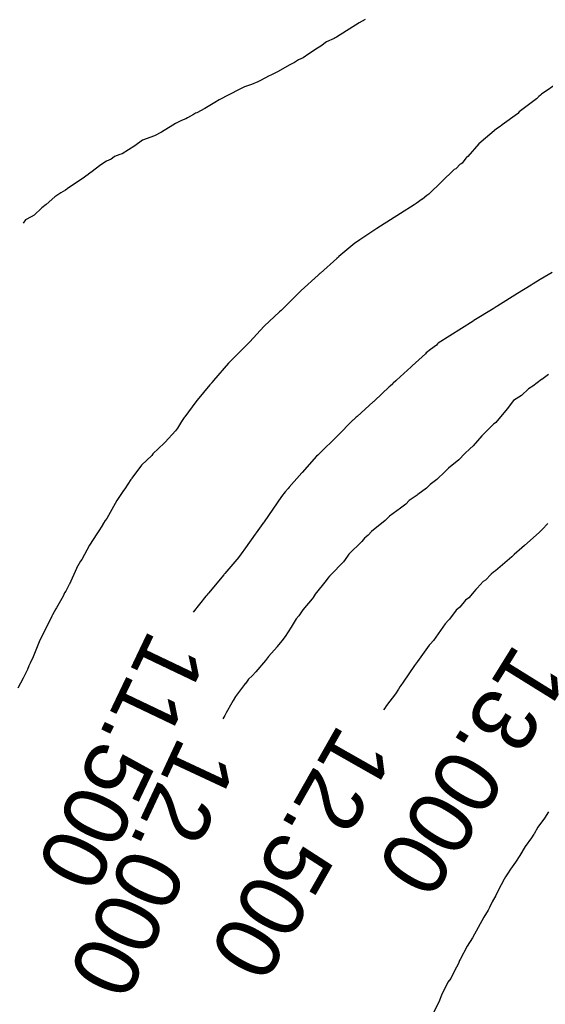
# Model space of a CAD drawing. Extents: x 158343 to 162498, y 431347 to 434500.
# Tile 188 of 220: x 159545 to 159559, y 434119 to 434146. Entities that reach past the tile are written whole.
import ezdxf

# ---------------------------------------------------------------- set-up
doc = ezdxf.new("R2010")
doc.units = 0
doc.header["$LTSCALE"] = 10
doc.header["$MEASUREMENT"] = 0
doc.layers.add('000_arcering', color=8, linetype='CONTINUOUS')
doc.layers.add('def. con-hoogtelijn (index)', color=8, linetype='CONTINUOUS')
doc.styles.add('Style-WORKING', font='WORKING.shx')

# ---------------------------------------------------------------- blocks, each defined once
blk = doc.blocks.new('bestaande hoogtelijnen')
at = {"layer": 'def. con-hoogtelijn (index)'}
for p, q in [((-113.666, 79.721), (-114.289, 79.326)), ((-113.666, 79.721), (-114.289, 79.326)), ((-113.5, 79.817), (-113.666, 79.721)), ((-113.5, 79.817), (-113.666, 79.721)), ((-114.289, 79.326), (-114.325, 79.306)), ((-114.289, 79.326), (-114.325, 79.306)), ((-114.722, 79.082), (-114.816, 79.021)), ((-114.722, 79.082), (-114.816, 79.021)), ((-114.564, 79.196), (-114.722, 79.082)), ((-114.564, 79.196), (-114.722, 79.082)), ((-114.355, 79.29), (-114.564, 79.196)), ((-114.355, 79.29), (-114.564, 79.196)), ((-114.325, 79.306), (-114.355, 79.29)), ((-114.325, 79.306), (-114.355, 79.29)), ((-115.059, 78.863), (-115.213, 78.751)), ((-115.059, 78.863), (-115.213, 78.751)), ((-114.816, 79.021), (-115.059, 78.863)), ((-114.816, 79.021), (-115.059, 78.863)), ((-115.605, 78.553), (-115.908, 78.375)), ((-115.605, 78.553), (-115.908, 78.375)), ((-115.451, 78.625), (-115.605, 78.553)), ((-115.451, 78.625), (-115.605, 78.553)), ((-115.339, 78.699), (-115.451, 78.625)), ((-115.339, 78.699), (-115.451, 78.625)), ((-115.213, 78.751), (-115.339, 78.699)), ((-115.213, 78.751), (-115.339, 78.699)), ((-116.155, 78.256), (-116.392, 78.128)), ((-116.155, 78.256), (-116.392, 78.128)), ((-116.109, 78.277), (-116.155, 78.256)), ((-116.109, 78.277), (-116.155, 78.256)), ((-116.088, 78.285), (-116.109, 78.277)), ((-116.088, 78.285), (-116.109, 78.277)), ((-116.035, 78.309), (-116.088, 78.285)), ((-116.035, 78.309), (-116.088, 78.285)), ((-115.908, 78.375), (-116.035, 78.309)), ((-115.908, 78.375), (-116.035, 78.309)), ((-116.642, 78.019), (-116.84, 77.951)), ((-116.642, 78.019), (-116.84, 77.951)), ((-116.466, 78.093), (-116.642, 78.019)), ((-116.466, 78.093), (-116.642, 78.019)), ((-116.392, 78.128), (-116.466, 78.093)), ((-116.392, 78.128), (-116.466, 78.093)), ((-108.123, 78.079), (-108.619, 77.748)), ((-108.123, 78.079), (-108.619, 77.748)), ((-108.123, 78.079), (-108.619, 77.748)), ((-117.325, 77.701), (-117.482, 77.624)), ((-117.325, 77.701), (-117.482, 77.624)), ((-116.909, 77.919), (-117.325, 77.701)), ((-116.909, 77.919), (-117.325, 77.701)), ((-116.84, 77.951), (-116.909, 77.919)), ((-116.84, 77.951), (-116.909, 77.919)), ((-108.684, 77.686), (-108.716, 77.661)), ((-108.684, 77.686), (-108.716, 77.661)), ((-108.684, 77.686), (-108.716, 77.661)), ((-108.643, 77.719), (-108.684, 77.686)), ((-108.643, 77.719), (-108.684, 77.686)), ((-108.643, 77.719), (-108.684, 77.686)), ((-108.619, 77.748), (-108.643, 77.719)), ((-108.619, 77.748), (-108.643, 77.719)), ((-108.619, 77.748), (-108.643, 77.719)), ((-117.659, 77.517), (-117.938, 77.349)), ((-117.659, 77.517), (-117.938, 77.349)), ((-117.535, 77.59), (-117.659, 77.517)), ((-117.535, 77.59), (-117.659, 77.517)), ((-117.482, 77.624), (-117.535, 77.59)), ((-117.482, 77.624), (-117.535, 77.59)), ((-108.754, 77.623), (-109.23, 77.256)), ((-108.754, 77.623), (-109.23, 77.256)), ((-108.754, 77.623), (-109.23, 77.256)), ((-108.716, 77.661), (-108.754, 77.623)), ((-108.716, 77.661), (-108.754, 77.623)), ((-108.716, 77.661), (-108.754, 77.623)), ((-118.247, 77.186), (-118.414, 77.096)), ((-118.247, 77.186), (-118.414, 77.096)), ((-118.192, 77.219), (-118.247, 77.186)), ((-118.192, 77.219), (-118.247, 77.186)), ((-118.158, 77.236), (-118.192, 77.219)), ((-118.158, 77.236), (-118.192, 77.219)), ((-117.938, 77.349), (-118.158, 77.236)), ((-117.938, 77.349), (-118.158, 77.236)), ((-109.277, 77.204), (-109.701, 76.903)), ((-109.277, 77.204), (-109.701, 76.903)), ((-109.277, 77.204), (-109.701, 76.903)), ((-109.268, 77.213), (-109.277, 77.204)), ((-109.268, 77.213), (-109.277, 77.204)), ((-109.268, 77.213), (-109.277, 77.204)), ((-109.23, 77.256), (-109.268, 77.213)), ((-109.23, 77.256), (-109.268, 77.213)), ((-109.23, 77.256), (-109.268, 77.213)), ((-118.823, 76.888), (-119.138, 76.7)), ((-118.823, 76.888), (-119.138, 76.7)), ((-118.744, 76.939), (-118.823, 76.888)), ((-118.744, 76.939), (-118.823, 76.888)), ((-118.579, 77.019), (-118.744, 76.939)), ((-118.579, 77.019), (-118.744, 76.939)), ((-118.465, 77.069), (-118.579, 77.019)), ((-118.465, 77.069), (-118.579, 77.019)), ((-118.414, 77.096), (-118.465, 77.069)), ((-118.414, 77.096), (-118.465, 77.069)), ((-109.711, 76.893), (-109.755, 76.857)), ((-109.711, 76.893), (-109.755, 76.857)), ((-109.711, 76.893), (-109.755, 76.857)), ((-109.701, 76.903), (-109.711, 76.893)), ((-109.701, 76.903), (-109.711, 76.893)), ((-109.701, 76.903), (-109.711, 76.893)), ((-119.138, 76.7), (-119.325, 76.592)), ((-119.138, 76.7), (-119.325, 76.592)), ((-109.859, 76.785), (-110.348, 76.375)), ((-109.859, 76.785), (-110.348, 76.375)), ((-109.859, 76.785), (-110.348, 76.375)), ((-109.755, 76.857), (-109.859, 76.785)), ((-109.755, 76.857), (-109.859, 76.785)), ((-109.755, 76.857), (-109.859, 76.785)), ((-119.659, 76.472), (-119.874, 76.316)), ((-119.659, 76.472), (-119.874, 76.316)), ((-119.325, 76.592), (-119.659, 76.472)), ((-119.325, 76.592), (-119.659, 76.472)), ((-110.348, 76.375), (-110.655, 76.024)), ((-110.348, 76.375), (-110.655, 76.024)), ((-110.348, 76.375), (-110.655, 76.024)), ((-120.286, 76.078), (-120.435, 76.019)), ((-120.286, 76.078), (-120.435, 76.019)), ((-120.227, 76.101), (-120.286, 76.078)), ((-120.227, 76.101), (-120.286, 76.078)), ((-119.874, 76.316), (-120.227, 76.101)), ((-119.874, 76.316), (-120.227, 76.101)), ((-120.812, 75.792), (-121.093, 75.584)), ((-120.812, 75.792), (-121.093, 75.584)), ((-120.659, 75.896), (-120.812, 75.792)), ((-120.659, 75.896), (-120.812, 75.792)), ((-120.533, 75.945), (-120.659, 75.896)), ((-120.533, 75.945), (-120.659, 75.896)), ((-120.49, 75.976), (-120.533, 75.945)), ((-120.49, 75.976), (-120.533, 75.945)), ((-120.435, 76.019), (-120.49, 75.976)), ((-120.435, 76.019), (-120.49, 75.976)), ((-110.874, 75.801), (-110.968, 75.698)), ((-110.874, 75.801), (-110.968, 75.698)), ((-110.874, 75.801), (-110.968, 75.698)), ((-110.838, 75.822), (-110.874, 75.801)), ((-110.838, 75.822), (-110.874, 75.801)), ((-110.838, 75.822), (-110.874, 75.801)), ((-110.813, 75.839), (-110.838, 75.822)), ((-110.813, 75.839), (-110.838, 75.822)), ((-110.813, 75.839), (-110.838, 75.822)), ((-110.71, 75.978), (-110.813, 75.839)), ((-110.71, 75.978), (-110.813, 75.839)), ((-110.71, 75.978), (-110.813, 75.839)), ((-110.692, 75.991), (-110.71, 75.978)), ((-110.692, 75.991), (-110.71, 75.978)), ((-110.692, 75.991), (-110.71, 75.978)), ((-110.655, 76.024), (-110.692, 75.991)), ((-110.655, 76.024), (-110.692, 75.991)), ((-110.655, 76.024), (-110.692, 75.991)), ((-121.169, 75.529), (-121.333, 75.401)), ((-121.169, 75.529), (-121.333, 75.401)), ((-121.109, 75.574), (-121.169, 75.529)), ((-121.109, 75.574), (-121.169, 75.529)), ((-121.093, 75.584), (-121.109, 75.574)), ((-121.093, 75.584), (-121.109, 75.574)), ((-111.03, 75.66), (-111.733, 74.978)), ((-111.03, 75.66), (-111.733, 74.978)), ((-111.03, 75.66), (-111.733, 74.978)), ((-110.989, 75.685), (-111.03, 75.66)), ((-110.989, 75.685), (-111.03, 75.66)), ((-110.989, 75.685), (-111.03, 75.66)), ((-110.968, 75.698), (-110.989, 75.685)), ((-110.968, 75.698), (-110.989, 75.685)), ((-110.968, 75.698), (-110.989, 75.685)), ((-121.333, 75.401), (-121.735, 75.137)), ((-121.333, 75.401), (-121.735, 75.137)), ((-121.925, 75.019), (-122.09, 74.906)), ((-121.925, 75.019), (-122.09, 74.906)), ((-121.79, 75.095), (-121.925, 75.019)), ((-121.79, 75.095), (-121.925, 75.019)), ((-121.759, 75.119), (-121.79, 75.095)), ((-121.759, 75.119), (-121.79, 75.095)), ((-121.735, 75.137), (-121.759, 75.119)), ((-121.735, 75.137), (-121.759, 75.119)), ((-111.733, 74.978), (-111.792, 74.941)), ((-111.733, 74.978), (-111.792, 74.941)), ((-111.733, 74.978), (-111.792, 74.941)), ((-122.332, 74.692), (-122.445, 74.6)), ((-122.332, 74.692), (-122.445, 74.6)), ((-122.09, 74.906), (-122.332, 74.692)), ((-122.09, 74.906), (-122.332, 74.692)), ((-112.081, 74.719), (-112.139, 74.684)), ((-112.081, 74.719), (-112.139, 74.684)), ((-112.081, 74.719), (-112.139, 74.684)), ((-111.918, 74.838), (-112.081, 74.719)), ((-111.918, 74.838), (-112.081, 74.719)), ((-111.918, 74.838), (-112.081, 74.719)), ((-111.911, 74.842), (-111.918, 74.838)), ((-111.911, 74.842), (-111.918, 74.838)), ((-111.911, 74.842), (-111.918, 74.838)), ((-111.792, 74.941), (-111.911, 74.842)), ((-111.792, 74.941), (-111.911, 74.842)), ((-111.792, 74.941), (-111.911, 74.842)), ((-122.445, 74.6), (-122.659, 74.397)), ((-122.445, 74.6), (-122.659, 74.397)), ((-112.522, 74.448), (-113.069, 74.096)), ((-112.522, 74.448), (-113.069, 74.096)), ((-112.522, 74.448), (-113.069, 74.096)), ((-112.139, 74.684), (-112.522, 74.448)), ((-112.139, 74.684), (-112.522, 74.448)), ((-112.139, 74.684), (-112.522, 74.448)), ((-122.897, 74.268), (-122.969, 74.175)), ((-122.897, 74.268), (-122.969, 74.175)), ((-122.741, 74.351), (-122.897, 74.268)), ((-122.741, 74.351), (-122.897, 74.268)), ((-122.659, 74.397), (-122.741, 74.351)), ((-122.659, 74.397), (-122.741, 74.351)), ((-113.173, 74.031), (-113.643, 73.719)), ((-113.173, 74.031), (-113.643, 73.719)), ((-113.173, 74.031), (-113.643, 73.719)), ((-113.069, 74.096), (-113.173, 74.031)), ((-113.069, 74.096), (-113.173, 74.031)), ((-113.069, 74.096), (-113.173, 74.031)), ((-113.779, 73.621), (-114.224, 73.251)), ((-113.779, 73.621), (-114.224, 73.251)), ((-113.779, 73.621), (-114.224, 73.251)), ((-113.761, 73.634), (-113.779, 73.621)), ((-113.761, 73.634), (-113.779, 73.621)), ((-113.761, 73.634), (-113.779, 73.621)), ((-113.643, 73.719), (-113.761, 73.634)), ((-113.643, 73.719), (-113.761, 73.634)), ((-113.643, 73.719), (-113.761, 73.634)), ((-114.277, 73.204), (-114.732, 72.798)), ((-114.277, 73.204), (-114.732, 72.798)), ((-114.277, 73.204), (-114.732, 72.798)), ((-114.237, 73.241), (-114.277, 73.204)), ((-114.237, 73.241), (-114.277, 73.204)), ((-114.237, 73.241), (-114.277, 73.204)), ((-114.224, 73.251), (-114.237, 73.241)), ((-114.224, 73.251), (-114.237, 73.241)), ((-114.224, 73.251), (-114.237, 73.241)), ((-114.753, 72.78), (-114.798, 72.74)), ((-114.753, 72.78), (-114.798, 72.74)), ((-114.753, 72.78), (-114.798, 72.74)), ((-114.732, 72.798), (-114.753, 72.78)), ((-114.732, 72.798), (-114.753, 72.78)), ((-114.732, 72.798), (-114.753, 72.78)), ((-108.318, 72.815), (-108.655, 72.621)), ((-108.318, 72.815), (-108.655, 72.621)), ((-114.798, 72.74), (-115.271, 72.313)), ((-114.798, 72.74), (-115.271, 72.313)), ((-114.798, 72.74), (-115.271, 72.313)), ((-108.655, 72.621), (-108.849, 72.5)), ((-108.655, 72.621), (-108.849, 72.5)), ((-115.286, 72.299), (-115.692, 71.886)), ((-115.286, 72.299), (-115.692, 71.886)), ((-115.286, 72.299), (-115.692, 71.886)), ((-115.279, 72.306), (-115.286, 72.299)), ((-115.279, 72.306), (-115.286, 72.299)), ((-115.279, 72.306), (-115.286, 72.299)), ((-115.271, 72.313), (-115.279, 72.306)), ((-115.271, 72.313), (-115.279, 72.306)), ((-115.271, 72.313), (-115.279, 72.306)), ((-109.28, 72.235), (-109.825, 71.89)), ((-109.28, 72.235), (-109.825, 71.89)), ((-108.897, 72.465), (-109.28, 72.235)), ((-108.897, 72.465), (-109.28, 72.235)), ((-108.849, 72.5), (-108.897, 72.465)), ((-108.849, 72.5), (-108.897, 72.465)), ((-115.871, 71.719), (-116.291, 71.326)), ((-115.871, 71.719), (-116.291, 71.326)), ((-115.871, 71.719), (-116.291, 71.326)), ((-115.822, 71.763), (-115.871, 71.719)), ((-115.822, 71.763), (-115.871, 71.719)), ((-115.822, 71.763), (-115.871, 71.719)), ((-115.736, 71.845), (-115.822, 71.763)), ((-115.736, 71.845), (-115.822, 71.763)), ((-115.736, 71.845), (-115.822, 71.763)), ((-115.692, 71.886), (-115.736, 71.845)), ((-115.692, 71.886), (-115.736, 71.845)), ((-115.692, 71.886), (-115.736, 71.845)), ((-109.949, 71.804), (-110.492, 71.481)), ((-109.949, 71.804), (-110.492, 71.481)), ((-109.928, 71.821), (-109.949, 71.804)), ((-109.928, 71.821), (-109.949, 71.804)), ((-109.866, 71.859), (-109.928, 71.821)), ((-109.866, 71.859), (-109.928, 71.821)), ((-109.849, 71.872), (-109.866, 71.859)), ((-109.849, 71.872), (-109.866, 71.859)), ((-109.825, 71.89), (-109.849, 71.872)), ((-109.825, 71.89), (-109.849, 71.872)), ((-110.509, 71.465), (-111.473, 70.859)), ((-110.509, 71.465), (-111.473, 70.859)), ((-110.492, 71.481), (-110.509, 71.465)), ((-110.492, 71.481), (-110.509, 71.465)), ((-116.299, 71.319), (-116.692, 70.893)), ((-116.299, 71.319), (-116.692, 70.893)), ((-116.299, 71.319), (-116.692, 70.893)), ((-116.295, 71.322), (-116.299, 71.319)), ((-116.295, 71.322), (-116.299, 71.319)), ((-116.295, 71.322), (-116.299, 71.319)), ((-116.291, 71.326), (-116.295, 71.322)), ((-116.291, 71.326), (-116.295, 71.322)), ((-116.291, 71.326), (-116.295, 71.322)), ((-116.692, 70.893), (-116.738, 70.846)), ((-116.692, 70.893), (-116.738, 70.846)), ((-116.692, 70.893), (-116.738, 70.846)), ((-116.865, 70.719), (-117.275, 70.31)), ((-116.865, 70.719), (-117.275, 70.31)), ((-116.865, 70.719), (-117.275, 70.31)), ((-116.819, 70.765), (-116.865, 70.719)), ((-116.819, 70.765), (-116.865, 70.719)), ((-116.819, 70.765), (-116.865, 70.719)), ((-116.738, 70.846), (-116.819, 70.765)), ((-116.738, 70.846), (-116.819, 70.765)), ((-116.738, 70.846), (-116.819, 70.765)), ((-111.685, 70.683), (-111.806, 70.587)), ((-111.685, 70.683), (-111.806, 70.587)), ((-111.518, 70.804), (-111.685, 70.683)), ((-111.518, 70.804), (-111.685, 70.683)), ((-111.49, 70.839), (-111.518, 70.804)), ((-111.49, 70.839), (-111.518, 70.804)), ((-111.473, 70.859), (-111.49, 70.839)), ((-111.473, 70.859), (-111.49, 70.839)), ((-111.827, 70.565), (-112.198, 70.225)), ((-111.827, 70.565), (-112.198, 70.225)), ((-111.806, 70.587), (-111.827, 70.565)), ((-111.806, 70.587), (-111.827, 70.565)), ((-117.283, 70.302), (-117.692, 69.823)), ((-117.283, 70.302), (-117.692, 69.823)), ((-117.283, 70.302), (-117.692, 69.823)), ((-117.275, 70.31), (-117.283, 70.302)), ((-117.275, 70.31), (-117.283, 70.302)), ((-117.275, 70.31), (-117.283, 70.302)), ((-112.219, 70.199), (-112.631, 69.829)), ((-112.219, 70.199), (-112.631, 69.829)), ((-112.198, 70.225), (-112.219, 70.199)), ((-112.198, 70.225), (-112.219, 70.199)), ((-117.692, 69.823), (-117.735, 69.773)), ((-117.692, 69.823), (-117.735, 69.773)), ((-117.692, 69.823), (-117.735, 69.773)), ((-112.644, 69.817), (-112.719, 69.746)), ((-112.644, 69.817), (-112.719, 69.746)), ((-112.631, 69.829), (-112.644, 69.817)), ((-112.631, 69.829), (-112.644, 69.817)), ((-108.619, 69.846), (-108.853, 69.662)), ((-108.619, 69.846), (-108.853, 69.662)), ((-108.619, 69.846), (-108.853, 69.662)), ((-108.604, 69.854), (-108.619, 69.846)), ((-108.604, 69.854), (-108.619, 69.846)), ((-108.604, 69.854), (-108.619, 69.846)), ((-108.42, 69.989), (-108.604, 69.854)), ((-108.42, 69.989), (-108.604, 69.854)), ((-108.42, 69.989), (-108.604, 69.854)), ((-117.796, 69.7), (-118.15, 69.277)), ((-117.796, 69.7), (-118.15, 69.277)), ((-117.796, 69.7), (-118.15, 69.277)), ((-117.745, 69.761), (-117.796, 69.7)), ((-117.745, 69.761), (-117.796, 69.7)), ((-117.745, 69.761), (-117.796, 69.7)), ((-117.74, 69.767), (-117.745, 69.761)), ((-117.74, 69.767), (-117.745, 69.761)), ((-117.74, 69.767), (-117.745, 69.761)), ((-117.735, 69.773), (-117.74, 69.767)), ((-117.735, 69.773), (-117.74, 69.767)), ((-117.735, 69.773), (-117.74, 69.767)), ((-112.828, 69.648), (-113.235, 69.262)), ((-112.828, 69.648), (-113.235, 69.262)), ((-112.802, 69.669), (-112.828, 69.648)), ((-112.802, 69.669), (-112.828, 69.648)), ((-112.731, 69.734), (-112.802, 69.669)), ((-112.731, 69.734), (-112.802, 69.669)), ((-112.719, 69.746), (-112.731, 69.734)), ((-112.719, 69.746), (-112.731, 69.734)), ((-108.978, 69.587), (-109.166, 69.407)), ((-108.978, 69.587), (-109.166, 69.407)), ((-108.978, 69.587), (-109.166, 69.407)), ((-108.853, 69.662), (-108.978, 69.587)), ((-108.853, 69.662), (-108.978, 69.587)), ((-108.853, 69.662), (-108.978, 69.587)), ((-118.188, 69.234), (-118.489, 68.819)), ((-118.188, 69.234), (-118.489, 68.819)), ((-118.188, 69.234), (-118.489, 68.819)), ((-118.15, 69.277), (-118.188, 69.234)), ((-118.15, 69.277), (-118.188, 69.234)), ((-118.15, 69.277), (-118.188, 69.234)), ((-113.257, 69.241), (-113.273, 69.229)), ((-113.257, 69.241), (-113.273, 69.229)), ((-113.235, 69.262), (-113.257, 69.241)), ((-113.235, 69.262), (-113.257, 69.241)), ((-109.388, 69.267), (-109.568, 69.039)), ((-109.388, 69.267), (-109.568, 69.039)), ((-109.388, 69.267), (-109.568, 69.039)), ((-109.166, 69.407), (-109.388, 69.267)), ((-109.166, 69.407), (-109.388, 69.267)), ((-109.166, 69.407), (-109.388, 69.267)), ((-113.273, 69.229), (-113.722, 68.821)), ((-113.273, 69.229), (-113.722, 68.821)), ((-109.568, 69.039), (-109.879, 68.662)), ((-109.568, 69.039), (-109.879, 68.662)), ((-109.568, 69.039), (-109.879, 68.662)), ((-118.508, 68.794), (-118.585, 68.687)), ((-118.508, 68.794), (-118.585, 68.687)), ((-118.508, 68.794), (-118.585, 68.687)), ((-118.498, 68.808), (-118.508, 68.794)), ((-118.498, 68.808), (-118.508, 68.794)), ((-118.498, 68.808), (-118.508, 68.794)), ((-118.489, 68.819), (-118.498, 68.808)), ((-118.489, 68.819), (-118.498, 68.808)), ((-118.489, 68.819), (-118.498, 68.808)), ((-113.836, 68.724), (-114.262, 68.288)), ((-113.836, 68.724), (-114.262, 68.288)), ((-113.816, 68.737), (-113.836, 68.724)), ((-113.816, 68.737), (-113.836, 68.724)), ((-113.781, 68.769), (-113.816, 68.737)), ((-113.781, 68.769), (-113.816, 68.737)), ((-113.744, 68.804), (-113.781, 68.769)), ((-113.744, 68.804), (-113.781, 68.769)), ((-113.722, 68.821), (-113.744, 68.804)), ((-113.722, 68.821), (-113.744, 68.804)), ((-118.744, 68.426), (-119.037, 68.112)), ((-118.744, 68.426), (-119.037, 68.112)), ((-118.744, 68.426), (-119.037, 68.112)), ((-118.692, 68.502), (-118.744, 68.426)), ((-118.692, 68.502), (-118.744, 68.426)), ((-118.692, 68.502), (-118.744, 68.426)), ((-118.585, 68.687), (-118.692, 68.502)), ((-118.585, 68.687), (-118.692, 68.502)), ((-118.585, 68.687), (-118.692, 68.502)), ((-109.945, 68.611), (-110.182, 68.373)), ((-109.945, 68.611), (-110.182, 68.373)), ((-109.945, 68.611), (-110.182, 68.373)), ((-109.917, 68.634), (-109.945, 68.611)), ((-109.917, 68.634), (-109.945, 68.611)), ((-109.917, 68.634), (-109.945, 68.611)), ((-109.879, 68.662), (-109.917, 68.634)), ((-109.879, 68.662), (-109.917, 68.634)), ((-109.879, 68.662), (-109.917, 68.634)), ((-114.303, 68.258), (-114.732, 67.832)), ((-114.303, 68.258), (-114.732, 67.832)), ((-114.275, 68.278), (-114.303, 68.258)), ((-114.275, 68.278), (-114.303, 68.258)), ((-114.262, 68.288), (-114.275, 68.278)), ((-114.262, 68.288), (-114.275, 68.278)), ((-110.268, 68.294), (-110.506, 68.014)), ((-110.268, 68.294), (-110.506, 68.014)), ((-110.268, 68.294), (-110.506, 68.014)), ((-110.182, 68.373), (-110.268, 68.294)), ((-110.182, 68.373), (-110.268, 68.294)), ((-110.182, 68.373), (-110.268, 68.294)), ((-119.057, 68.084), (-119.378, 67.79)), ((-119.057, 68.084), (-119.378, 67.79)), ((-119.057, 68.084), (-119.378, 67.79)), ((-119.037, 68.112), (-119.057, 68.084)), ((-119.037, 68.112), (-119.057, 68.084)), ((-119.037, 68.112), (-119.057, 68.084)), ((-110.601, 67.928), (-110.736, 67.797)), ((-110.601, 67.928), (-110.736, 67.797)), ((-110.601, 67.928), (-110.736, 67.797)), ((-110.506, 68.014), (-110.601, 67.928)), ((-110.506, 68.014), (-110.601, 67.928)), ((-110.506, 68.014), (-110.601, 67.928)), ((-119.406, 67.749), (-119.692, 67.48)), ((-119.406, 67.749), (-119.692, 67.48)), ((-119.406, 67.749), (-119.692, 67.48)), ((-119.378, 67.79), (-119.406, 67.749)), ((-119.378, 67.79), (-119.406, 67.749)), ((-119.378, 67.79), (-119.406, 67.749)), ((-114.84, 67.73), (-115.238, 67.273)), ((-114.84, 67.73), (-115.238, 67.273)), ((-114.805, 67.758), (-114.84, 67.73)), ((-114.805, 67.758), (-114.84, 67.73)), ((-114.732, 67.832), (-114.805, 67.758)), ((-114.732, 67.832), (-114.805, 67.758)), ((-110.903, 67.63), (-111.187, 67.396)), ((-110.903, 67.63), (-111.187, 67.396)), ((-110.903, 67.63), (-111.187, 67.396)), ((-110.887, 67.645), (-110.903, 67.63)), ((-110.887, 67.645), (-110.903, 67.63)), ((-110.887, 67.645), (-110.903, 67.63)), ((-110.754, 67.781), (-110.887, 67.645)), ((-110.754, 67.781), (-110.887, 67.645)), ((-110.754, 67.781), (-110.887, 67.645)), ((-110.736, 67.797), (-110.754, 67.781)), ((-110.736, 67.797), (-110.754, 67.781)), ((-110.736, 67.797), (-110.754, 67.781)), ((-119.692, 67.48), (-119.957, 67.114)), ((-119.692, 67.48), (-119.957, 67.114)), ((-119.692, 67.48), (-119.957, 67.114)), ((-111.187, 67.396), (-111.281, 67.307)), ((-111.187, 67.396), (-111.281, 67.307)), ((-111.187, 67.396), (-111.281, 67.307)), ((-119.98, 67.084), (-120.15, 66.819)), ((-119.98, 67.084), (-120.15, 66.819)), ((-119.98, 67.084), (-120.15, 66.819)), ((-119.97, 67.097), (-119.98, 67.084)), ((-119.97, 67.097), (-119.98, 67.084)), ((-119.97, 67.097), (-119.98, 67.084)), ((-119.957, 67.114), (-119.97, 67.097)), ((-119.957, 67.114), (-119.97, 67.097)), ((-119.957, 67.114), (-119.97, 67.097)), ((-115.247, 67.265), (-115.598, 66.868)), ((-115.247, 67.265), (-115.598, 66.868)), ((-115.243, 67.269), (-115.247, 67.265)), ((-115.243, 67.269), (-115.247, 67.265)), ((-115.238, 67.273), (-115.243, 67.269)), ((-115.238, 67.273), (-115.243, 67.269)), ((-111.515, 67.08), (-111.699, 66.94)), ((-111.515, 67.08), (-111.699, 66.94)), ((-111.515, 67.08), (-111.699, 66.94)), ((-111.281, 67.307), (-111.515, 67.08)), ((-111.281, 67.307), (-111.515, 67.08)), ((-111.281, 67.307), (-111.515, 67.08)), ((-120.15, 66.819), (-120.186, 66.778)), ((-120.15, 66.819), (-120.186, 66.778)), ((-120.15, 66.819), (-120.186, 66.778)), ((-115.63, 66.836), (-115.711, 66.738)), ((-115.63, 66.836), (-115.711, 66.738)), ((-115.598, 66.868), (-115.63, 66.836)), ((-115.598, 66.868), (-115.63, 66.836)), ((-111.802, 66.846), (-112.036, 66.662)), ((-111.802, 66.846), (-112.036, 66.662)), ((-111.802, 66.846), (-112.036, 66.662)), ((-111.699, 66.94), (-111.802, 66.846)), ((-111.699, 66.94), (-111.802, 66.846)), ((-111.699, 66.94), (-111.802, 66.846)), ((-120.186, 66.778), (-120.374, 66.501)), ((-120.186, 66.778), (-120.374, 66.501)), ((-120.186, 66.778), (-120.374, 66.501)), ((-115.81, 66.609), (-116.291, 65.908)), ((-115.81, 66.609), (-116.291, 65.908)), ((-115.711, 66.738), (-115.81, 66.609)), ((-115.711, 66.738), (-115.81, 66.609)), ((-112.053, 66.646), (-112.276, 66.501)), ((-112.053, 66.646), (-112.276, 66.501)), ((-112.053, 66.646), (-112.276, 66.501)), ((-112.045, 66.653), (-112.053, 66.646)), ((-112.045, 66.653), (-112.053, 66.646)), ((-112.045, 66.653), (-112.053, 66.646)), ((-112.036, 66.662), (-112.045, 66.653)), ((-112.036, 66.662), (-112.045, 66.653)), ((-112.036, 66.662), (-112.045, 66.653)), ((-120.374, 66.501), (-120.651, 66.003)), ((-120.374, 66.501), (-120.651, 66.003)), ((-120.374, 66.501), (-120.651, 66.003)), ((-112.519, 66.29), (-112.825, 66.066)), ((-112.519, 66.29), (-112.825, 66.066)), ((-112.519, 66.29), (-112.825, 66.066)), ((-112.374, 66.401), (-112.519, 66.29)), ((-112.374, 66.401), (-112.519, 66.29)), ((-112.374, 66.401), (-112.519, 66.29)), ((-112.276, 66.501), (-112.374, 66.401)), ((-112.276, 66.501), (-112.374, 66.401)), ((-112.276, 66.501), (-112.374, 66.401)), ((-120.651, 66.003), (-120.697, 65.949)), ((-120.651, 66.003), (-120.697, 65.949)), ((-120.651, 66.003), (-120.697, 65.949)), ((-112.924, 65.968), (-112.941, 65.951)), ((-112.924, 65.968), (-112.941, 65.951)), ((-112.924, 65.968), (-112.941, 65.951)), ((-112.825, 66.066), (-112.924, 65.968)), ((-112.825, 66.066), (-112.924, 65.968)), ((-112.825, 66.066), (-112.924, 65.968)), ((-120.773, 65.819), (-120.888, 65.631)), ((-120.773, 65.819), (-120.888, 65.631)), ((-120.773, 65.819), (-120.888, 65.631)), ((-120.769, 65.824), (-120.773, 65.819)), ((-120.769, 65.824), (-120.773, 65.819)), ((-120.769, 65.824), (-120.773, 65.819)), ((-120.744, 65.871), (-120.769, 65.824)), ((-120.744, 65.871), (-120.769, 65.824)), ((-120.744, 65.871), (-120.769, 65.824)), ((-120.697, 65.949), (-120.744, 65.871)), ((-120.697, 65.949), (-120.744, 65.871)), ((-120.697, 65.949), (-120.744, 65.871)), ((-116.33, 65.867), (-116.516, 65.605)), ((-116.33, 65.867), (-116.516, 65.605)), ((-116.326, 65.872), (-116.33, 65.867)), ((-116.326, 65.872), (-116.33, 65.867)), ((-116.322, 65.876), (-116.326, 65.872)), ((-116.322, 65.876), (-116.326, 65.872)), ((-116.291, 65.908), (-116.322, 65.876)), ((-116.291, 65.908), (-116.322, 65.876)), ((-112.941, 65.951), (-113.324, 65.644)), ((-112.941, 65.951), (-113.324, 65.644)), ((-112.941, 65.951), (-113.324, 65.644)), ((-108.598, 65.7), (-108.636, 65.663)), ((-108.598, 65.7), (-108.636, 65.663)), ((-108.436, 65.862), (-108.598, 65.7)), ((-108.436, 65.862), (-108.598, 65.7)), ((-120.928, 65.581), (-121.133, 65.26)), ((-120.928, 65.581), (-121.133, 65.26)), ((-120.928, 65.581), (-121.133, 65.26)), ((-120.888, 65.631), (-120.928, 65.581)), ((-120.888, 65.631), (-120.928, 65.581)), ((-120.888, 65.631), (-120.928, 65.581)), ((-116.543, 65.57), (-116.805, 65.189)), ((-116.543, 65.57), (-116.805, 65.189)), ((-116.516, 65.605), (-116.543, 65.57)), ((-116.516, 65.605), (-116.543, 65.57)), ((-113.512, 65.453), (-113.593, 65.361)), ((-113.512, 65.453), (-113.593, 65.361)), ((-113.512, 65.453), (-113.593, 65.361)), ((-113.468, 65.495), (-113.512, 65.453)), ((-113.468, 65.495), (-113.512, 65.453)), ((-113.468, 65.495), (-113.512, 65.453)), ((-113.416, 65.539), (-113.468, 65.495)), ((-113.416, 65.539), (-113.468, 65.495)), ((-113.416, 65.539), (-113.468, 65.495)), ((-113.324, 65.644), (-113.416, 65.539)), ((-113.324, 65.644), (-113.416, 65.539)), ((-113.324, 65.644), (-113.416, 65.539)), ((-108.845, 65.463), (-109.082, 65.255)), ((-108.845, 65.463), (-109.082, 65.255)), ((-108.674, 65.625), (-108.845, 65.463)), ((-108.674, 65.625), (-108.845, 65.463)), ((-108.636, 65.663), (-108.674, 65.625)), ((-108.636, 65.663), (-108.674, 65.625)), ((-121.133, 65.26), (-121.342, 64.868)), ((-121.133, 65.26), (-121.342, 64.868)), ((-121.133, 65.26), (-121.342, 64.868)), ((-116.805, 65.189), (-116.927, 65.025)), ((-116.805, 65.189), (-116.927, 65.025)), ((-113.593, 65.361), (-113.945, 65.013)), ((-113.593, 65.361), (-113.945, 65.013)), ((-113.593, 65.361), (-113.945, 65.013)), ((-109.162, 65.189), (-109.37, 65.003)), ((-109.162, 65.189), (-109.37, 65.003)), ((-109.082, 65.255), (-109.162, 65.189)), ((-109.082, 65.255), (-109.162, 65.189)), ((-117.043, 64.876), (-117.051, 64.863)), ((-117.043, 64.876), (-117.051, 64.863)), ((-116.95, 64.997), (-117.043, 64.876)), ((-116.95, 64.997), (-117.043, 64.876)), ((-116.927, 65.025), (-116.95, 64.997)), ((-116.927, 65.025), (-116.95, 64.997)), ((-113.986, 64.961), (-114.097, 64.799)), ((-113.986, 64.961), (-114.097, 64.799)), ((-113.986, 64.961), (-114.097, 64.799)), ((-113.964, 64.99), (-113.986, 64.961)), ((-113.964, 64.99), (-113.986, 64.961)), ((-113.964, 64.99), (-113.986, 64.961)), ((-113.945, 65.013), (-113.964, 64.99)), ((-113.945, 65.013), (-113.964, 64.99)), ((-113.945, 65.013), (-113.964, 64.99)), ((-109.436, 64.939), (-109.887, 64.555)), ((-109.436, 64.939), (-109.887, 64.555)), ((-109.37, 65.003), (-109.436, 64.939)), ((-109.37, 65.003), (-109.436, 64.939)), ((-121.492, 64.618), (-121.684, 64.187)), ((-121.492, 64.618), (-121.684, 64.187)), ((-121.492, 64.618), (-121.684, 64.187)), ((-121.486, 64.626), (-121.492, 64.618)), ((-121.486, 64.626), (-121.492, 64.618)), ((-121.486, 64.626), (-121.492, 64.618)), ((-121.379, 64.819), (-121.486, 64.626)), ((-121.379, 64.819), (-121.486, 64.626)), ((-121.379, 64.819), (-121.486, 64.626)), ((-121.342, 64.868), (-121.379, 64.819)), ((-121.342, 64.868), (-121.379, 64.819)), ((-121.342, 64.868), (-121.379, 64.819)), ((-117.051, 64.863), (-117.386, 64.484)), ((-117.051, 64.863), (-117.386, 64.484)), ((-114.097, 64.799), (-114.445, 64.447)), ((-114.097, 64.799), (-114.445, 64.447)), ((-114.097, 64.799), (-114.445, 64.447)), ((-117.413, 64.44), (-117.837, 63.935)), ((-117.413, 64.44), (-117.837, 63.935)), ((-117.398, 64.463), (-117.413, 64.44)), ((-117.398, 64.463), (-117.413, 64.44)), ((-117.386, 64.484), (-117.398, 64.463)), ((-117.386, 64.484), (-117.398, 64.463)), ((-114.532, 64.346), (-114.574, 64.285)), ((-114.532, 64.346), (-114.574, 64.285)), ((-114.532, 64.346), (-114.574, 64.285)), ((-114.485, 64.401), (-114.532, 64.346)), ((-114.485, 64.401), (-114.532, 64.346)), ((-114.485, 64.401), (-114.532, 64.346)), ((-114.445, 64.447), (-114.485, 64.401)), ((-114.445, 64.447), (-114.485, 64.401)), ((-114.445, 64.447), (-114.485, 64.401)), ((-110.006, 64.463), (-110.168, 64.298)), ((-110.006, 64.463), (-110.168, 64.298)), ((-109.94, 64.515), (-110.006, 64.463)), ((-109.94, 64.515), (-110.006, 64.463)), ((-109.887, 64.555), (-109.94, 64.515)), ((-109.887, 64.555), (-109.94, 64.515)), ((-121.692, 64.174), (-121.787, 63.993)), ((-121.692, 64.174), (-121.787, 63.993)), ((-121.692, 64.174), (-121.787, 63.993)), ((-121.684, 64.187), (-121.692, 64.174)), ((-121.684, 64.187), (-121.692, 64.174)), ((-121.684, 64.187), (-121.692, 64.174)), ((-114.574, 64.285), (-114.878, 63.905)), ((-114.574, 64.285), (-114.878, 63.905)), ((-114.574, 64.285), (-114.878, 63.905)), ((-110.395, 64.069), (-110.436, 64.038)), ((-110.395, 64.069), (-110.436, 64.038)), ((-110.231, 64.257), (-110.395, 64.069)), ((-110.231, 64.257), (-110.395, 64.069)), ((-110.168, 64.298), (-110.231, 64.257)), ((-110.168, 64.298), (-110.231, 64.257)), ((-121.861, 63.848), (-122.039, 63.53)), ((-121.861, 63.848), (-122.039, 63.53)), ((-121.861, 63.848), (-122.039, 63.53)), ((-121.816, 63.943), (-121.861, 63.848)), ((-121.816, 63.943), (-121.861, 63.848)), ((-121.816, 63.943), (-121.861, 63.848)), ((-121.787, 63.993), (-121.816, 63.943)), ((-121.787, 63.993), (-121.816, 63.943)), ((-121.787, 63.993), (-121.816, 63.943)), ((-117.905, 63.852), (-118.258, 63.411)), ((-117.905, 63.852), (-118.258, 63.411)), ((-117.883, 63.876), (-117.905, 63.852)), ((-117.883, 63.876), (-117.905, 63.852)), ((-117.848, 63.921), (-117.883, 63.876)), ((-117.848, 63.921), (-117.883, 63.876)), ((-117.837, 63.935), (-117.848, 63.921)), ((-117.837, 63.935), (-117.848, 63.921)), ((-114.938, 63.817), (-114.966, 63.779)), ((-114.938, 63.817), (-114.966, 63.779)), ((-114.938, 63.817), (-114.966, 63.779)), ((-114.878, 63.905), (-114.938, 63.817)), ((-114.878, 63.905), (-114.938, 63.817)), ((-114.878, 63.905), (-114.938, 63.817)), ((-110.63, 63.807), (-110.717, 63.744)), ((-110.63, 63.807), (-110.717, 63.744)), ((-110.436, 64.038), (-110.63, 63.807)), ((-110.436, 64.038), (-110.63, 63.807)), ((-122.039, 63.53), (-122.056, 63.501)), ((-122.039, 63.53), (-122.056, 63.501)), ((-122.039, 63.53), (-122.056, 63.501)), ((-114.966, 63.779), (-115.22, 63.475)), ((-114.966, 63.779), (-115.22, 63.475)), ((-114.966, 63.779), (-115.22, 63.475)), ((-110.873, 63.55), (-110.981, 63.463)), ((-110.873, 63.55), (-110.981, 63.463)), ((-110.717, 63.744), (-110.873, 63.55)), ((-110.717, 63.744), (-110.873, 63.55)), ((-122.172, 63.299), (-122.468, 62.695)), ((-122.172, 63.299), (-122.468, 62.695)), ((-122.172, 63.299), (-122.468, 62.695)), ((-122.154, 63.335), (-122.172, 63.299)), ((-122.154, 63.335), (-122.172, 63.299)), ((-122.154, 63.335), (-122.172, 63.299)), ((-122.056, 63.501), (-122.154, 63.335)), ((-122.056, 63.501), (-122.154, 63.335)), ((-122.056, 63.501), (-122.154, 63.335)), ((-115.334, 63.311), (-115.411, 63.223)), ((-115.334, 63.311), (-115.411, 63.223)), ((-115.334, 63.311), (-115.411, 63.223)), ((-115.242, 63.447), (-115.334, 63.311)), ((-115.242, 63.447), (-115.334, 63.311)), ((-115.242, 63.447), (-115.334, 63.311)), ((-115.22, 63.475), (-115.242, 63.447)), ((-115.22, 63.475), (-115.242, 63.447)), ((-115.22, 63.475), (-115.242, 63.447)), ((-110.981, 63.463), (-111.159, 63.213)), ((-110.981, 63.463), (-111.159, 63.213)), ((-115.547, 62.997), (-115.71, 62.736)), ((-115.547, 62.997), (-115.71, 62.736)), ((-115.547, 62.997), (-115.71, 62.736)), ((-115.411, 63.223), (-115.547, 62.997)), ((-115.411, 63.223), (-115.547, 62.997)), ((-115.411, 63.223), (-115.547, 62.997)), ((-111.286, 63.09), (-111.536, 62.713)), ((-111.286, 63.09), (-111.536, 62.713)), ((-111.186, 63.189), (-111.286, 63.09)), ((-111.186, 63.189), (-111.286, 63.09)), ((-111.159, 63.213), (-111.186, 63.189)), ((-111.159, 63.213), (-111.186, 63.189)), ((-122.468, 62.695), (-122.5, 62.631)), ((-122.468, 62.695), (-122.5, 62.631)), ((-122.468, 62.695), (-122.5, 62.631)), ((-115.71, 62.736), (-115.807, 62.62)), ((-115.71, 62.736), (-115.807, 62.62)), ((-115.71, 62.736), (-115.807, 62.62)), ((-111.536, 62.713), (-111.6, 62.627)), ((-111.536, 62.713), (-111.6, 62.627)), ((-122.5, 62.631), (-122.688, 62.174)), ((-122.5, 62.631), (-122.688, 62.174)), ((-122.5, 62.631), (-122.688, 62.174)), ((-115.937, 62.447), (-116.173, 62.182)), ((-115.937, 62.447), (-116.173, 62.182)), ((-115.937, 62.447), (-116.173, 62.182)), ((-115.929, 62.458), (-115.937, 62.447)), ((-115.929, 62.458), (-115.937, 62.447)), ((-115.929, 62.458), (-115.937, 62.447)), ((-115.807, 62.62), (-115.929, 62.458)), ((-115.807, 62.62), (-115.929, 62.458)), ((-115.807, 62.62), (-115.929, 62.458)), ((-111.723, 62.498), (-112.045, 62.043)), ((-111.723, 62.498), (-112.045, 62.043)), ((-111.709, 62.514), (-111.723, 62.498)), ((-111.709, 62.514), (-111.723, 62.498)), ((-111.698, 62.527), (-111.709, 62.514)), ((-111.698, 62.527), (-111.709, 62.514)), ((-111.6, 62.627), (-111.698, 62.527)), ((-111.6, 62.627), (-111.698, 62.527)), ((-122.688, 62.174), (-122.771, 62.001)), ((-122.688, 62.174), (-122.771, 62.001)), ((-122.688, 62.174), (-122.771, 62.001)), ((-116.173, 62.182), (-116.26, 62.073)), ((-116.173, 62.182), (-116.26, 62.073)), ((-116.173, 62.182), (-116.26, 62.073)), ((-122.805, 61.919), (-122.848, 61.819)), ((-122.805, 61.919), (-122.848, 61.819)), ((-122.805, 61.919), (-122.848, 61.819)), ((-122.771, 62.001), (-122.805, 61.919)), ((-122.771, 62.001), (-122.805, 61.919)), ((-122.771, 62.001), (-122.805, 61.919)), ((-116.26, 62.073), (-116.526, 61.757)), ((-116.26, 62.073), (-116.526, 61.757)), ((-116.26, 62.073), (-116.526, 61.757)), ((-112.13, 61.935), (-112.441, 61.467)), ((-112.13, 61.935), (-112.441, 61.467)), ((-112.045, 62.043), (-112.13, 61.935)), ((-112.045, 62.043), (-112.13, 61.935)), ((-122.848, 61.819), (-122.967, 61.583)), ((-122.848, 61.819), (-122.967, 61.583)), ((-122.848, 61.819), (-122.967, 61.583)), ((-116.623, 61.65), (-116.724, 61.553)), ((-116.623, 61.65), (-116.724, 61.553)), ((-116.623, 61.65), (-116.724, 61.553)), ((-116.526, 61.757), (-116.623, 61.65)), ((-116.526, 61.757), (-116.623, 61.65)), ((-116.526, 61.757), (-116.623, 61.65)), ((-122.967, 61.583), (-123.115, 61.303)), ((-122.967, 61.583), (-123.115, 61.303)), ((-122.967, 61.583), (-123.115, 61.303)), ((-116.833, 61.403), (-117.089, 61.072)), ((-116.833, 61.403), (-117.089, 61.072)), ((-116.833, 61.403), (-117.089, 61.072)), ((-116.816, 61.43), (-116.833, 61.403)), ((-116.816, 61.43), (-116.833, 61.403)), ((-116.816, 61.43), (-116.833, 61.403)), ((-116.804, 61.447), (-116.816, 61.43)), ((-116.804, 61.447), (-116.816, 61.43)), ((-116.804, 61.447), (-116.816, 61.43)), ((-116.724, 61.553), (-116.804, 61.447)), ((-116.724, 61.553), (-116.804, 61.447)), ((-116.724, 61.553), (-116.804, 61.447)), ((-112.538, 61.343), (-112.577, 61.279)), ((-112.538, 61.343), (-112.577, 61.279)), ((-112.512, 61.382), (-112.538, 61.343)), ((-112.512, 61.382), (-112.538, 61.343)), ((-112.441, 61.467), (-112.512, 61.382)), ((-112.441, 61.467), (-112.512, 61.382)), ((-117.089, 61.072), (-117.152, 60.965)), ((-117.089, 61.072), (-117.152, 60.965)), ((-117.089, 61.072), (-117.152, 60.965)), ((-112.659, 61.145), (-112.905, 60.829)), ((-112.659, 61.145), (-112.905, 60.829)), ((-112.577, 61.279), (-112.659, 61.145)), ((-112.577, 61.279), (-112.659, 61.145)), ((-117.187, 60.901), (-117.341, 60.626)), ((-117.187, 60.901), (-117.341, 60.626)), ((-117.187, 60.901), (-117.341, 60.626)), ((-117.152, 60.965), (-117.187, 60.901)), ((-117.152, 60.965), (-117.187, 60.901)), ((-117.152, 60.965), (-117.187, 60.901)), ((-112.905, 60.829), (-112.951, 60.755)), ((-112.905, 60.829), (-112.951, 60.755)), ((-117.38, 60.549), (-117.434, 60.459)), ((-117.38, 60.549), (-117.434, 60.459)), ((-117.38, 60.549), (-117.434, 60.459)), ((-117.341, 60.626), (-117.38, 60.549)), ((-117.341, 60.626), (-117.38, 60.549)), ((-117.341, 60.626), (-117.38, 60.549)), ((-112.951, 60.755), (-112.99, 60.708)), ((-112.951, 60.755), (-112.99, 60.708)), ((-108.424, 57.88), (-108.535, 57.705)), ((-108.424, 57.88), (-108.535, 57.705)), ((-108.535, 57.705), (-108.714, 57.456)), ((-108.535, 57.705), (-108.714, 57.456)), ((-108.823, 57.264), (-108.889, 57.162)), ((-108.823, 57.264), (-108.889, 57.162)), ((-108.817, 57.272), (-108.823, 57.264)), ((-108.817, 57.272), (-108.823, 57.264)), ((-108.714, 57.456), (-108.817, 57.272)), ((-108.714, 57.456), (-108.817, 57.272)), ((-108.889, 57.162), (-109.067, 56.925)), ((-108.889, 57.162), (-109.067, 56.925)), ((-109.067, 56.925), (-109.216, 56.672)), ((-109.067, 56.925), (-109.216, 56.672)), ((-109.337, 56.487), (-109.475, 56.295)), ((-109.337, 56.487), (-109.475, 56.295)), ((-109.216, 56.672), (-109.337, 56.487)), ((-109.216, 56.672), (-109.337, 56.487)), ((-109.56, 56.162), (-109.608, 56.078)), ((-109.56, 56.162), (-109.608, 56.078)), ((-109.475, 56.295), (-109.56, 56.162)), ((-109.475, 56.295), (-109.56, 56.162)), ((-109.644, 56.015), (-109.818, 55.702)), ((-109.644, 56.015), (-109.818, 55.702)), ((-109.608, 56.078), (-109.644, 56.015)), ((-109.608, 56.078), (-109.644, 56.015)), ((-109.818, 55.702), (-109.88, 55.564)), ((-109.818, 55.702), (-109.88, 55.564)), ((-109.98, 55.39), (-110.053, 55.235)), ((-109.98, 55.39), (-110.053, 55.235)), ((-109.88, 55.564), (-109.98, 55.39)), ((-109.88, 55.564), (-109.98, 55.39)), ((-110.093, 55.162), (-110.215, 54.969)), ((-110.093, 55.162), (-110.215, 54.969)), ((-110.053, 55.235), (-110.093, 55.162)), ((-110.053, 55.235), (-110.093, 55.162)), ((-110.215, 54.969), (-110.525, 54.397)), ((-110.215, 54.969), (-110.525, 54.397)), ((-110.525, 54.397), (-110.671, 54.162)), ((-110.525, 54.397), (-110.671, 54.162)), ((-110.671, 54.162), (-110.865, 53.796)), ((-110.671, 54.162), (-110.865, 53.796)), ((-110.881, 53.765), (-110.912, 53.687)), ((-110.881, 53.765), (-110.912, 53.687)), ((-110.865, 53.796), (-110.881, 53.765)), ((-110.865, 53.796), (-110.881, 53.765)), ((-111.02, 53.476), (-111.127, 53.269)), ((-111.02, 53.476), (-111.127, 53.269)), ((-110.912, 53.687), (-111.02, 53.476)), ((-110.912, 53.687), (-111.02, 53.476)), ((-111.204, 53.162), (-111.291, 52.99)), ((-111.204, 53.162), (-111.291, 52.99)), ((-111.127, 53.269), (-111.204, 53.162)), ((-111.127, 53.269), (-111.204, 53.162)), ((-111.291, 52.99), (-111.376, 52.832)), ((-111.291, 52.99), (-111.376, 52.832)), ((-111.439, 52.657), (-111.918, 51.686)), ((-111.439, 52.657), (-111.918, 51.686)), ((-111.376, 52.832), (-111.439, 52.657)), ((-111.376, 52.832), (-111.439, 52.657))]:
    blk.add_line(p, q, dxfattribs=at)
at = {"layer": 'def. con-hoogtelijn (index)', "style": 'Style-WORKING'}
for s, rotation, p in [('11.500', 244.5024, (-119.457, 62.986)), ('11.500', 244.5024, (-119.457, 62.986)), ('13.000', 238.1784, (-109.341, 62.597)), ('13.000', 238.1784, (-109.341, 62.597)), ('13.000', 238.1784, (-109.341, 62.597)), ('12.500', 240.4076, (-114.217, 60.37)), ('12.500', 240.4076, (-114.217, 60.37)), ('12.000', 244.9706, (-118.631, 60.025)), ('12.000', 244.9706, (-118.631, 60.025)), ('12.000', 244.9706, (-118.631, 60.025))]:
    blk.add_text(s, height=1.8, rotation=rotation, dxfattribs=at).set_placement(p)

msp = doc.modelspace()

# ---------------------------------------------------------------- block references
at = {"layer": '000_arcering'}
msp.add_blockref('bestaande hoogtelijnen', (159667.804, 434066.432), dxfattribs=at)

doc.saveas('drawing.dxf')
